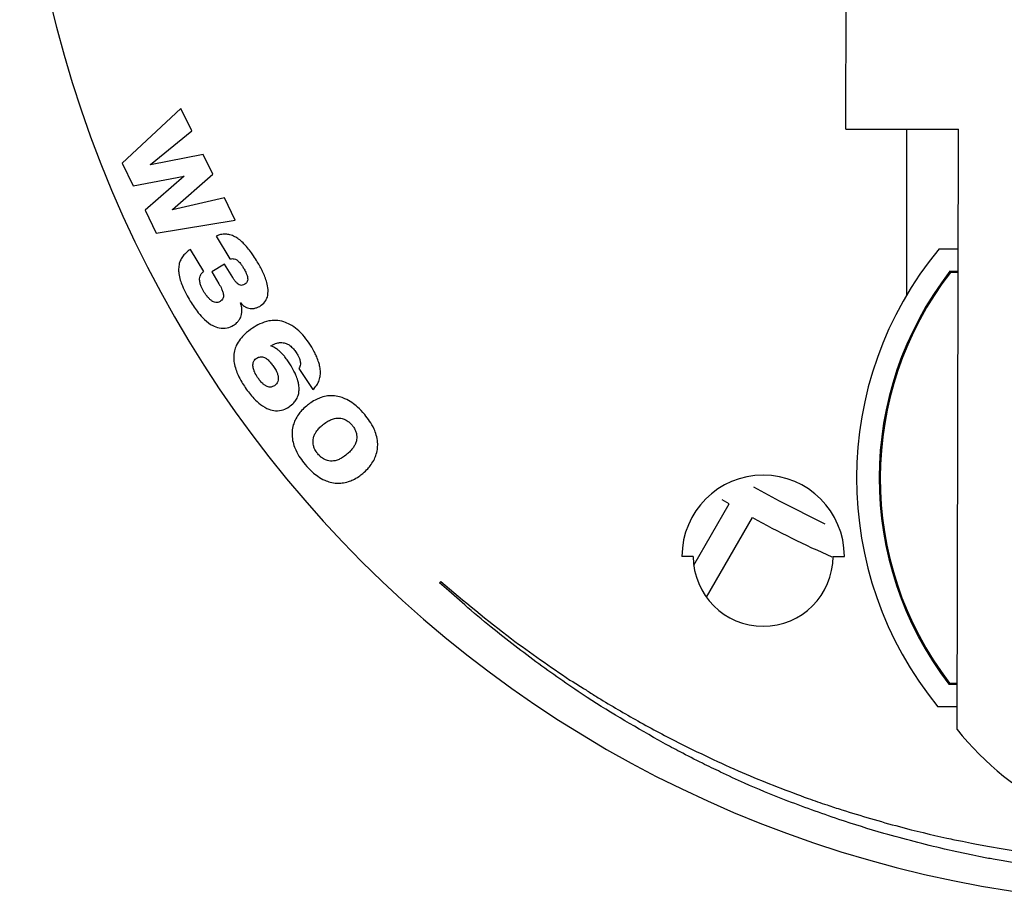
# Model space of a CAD drawing. Header units: millimetres. Extents: x 85 to 195, y -466 to -209.
# Tile 2 of 6: x 88 to 131, y -315 to -276. Entities that reach past the tile are written whole.
import ezdxf

# ---------------------------------------------------------------- set-up
doc = ezdxf.new("R2010")
doc.units = ezdxf.units.MM

msp = doc.modelspace()

# ---------------------------------------------------------------- linework, layer by layer
at = {"color": 7, "linetype": 'Continuous', "lineweight": 25}
for p, q in [((124.38, -281.136), (124.402, -272.395)), ((94.901, -280.23), (92.296, -282.643)), ((95.384, -281.222), (94.901, -280.23)), ((124.38, -281.136), (129.38, -281.148)), ((127.073, -281.143), (127.073, -288.502)), ((93.558, -282.71), (95.384, -281.222)), ((129.315, -307.743), (129.38, -281.148)), ((95.895, -282.27), (93.562, -282.719)), ((96.32, -283.141), (95.895, -282.27)), ((92.296, -282.643), (92.79, -283.656)), ((93.562, -282.719), (93.558, -282.71)), ((92.79, -283.656), (95.041, -283.22)), ((95.045, -283.229), (93.316, -284.734)), ((94.529, -284.703), (96.32, -283.141)), ((95.041, -283.22), (95.045, -283.229)), ((96.831, -284.189), (94.534, -284.711)), ((97.315, -285.18), (96.831, -284.189)), ((93.316, -284.734), (93.81, -285.747)), ((94.534, -284.711), (94.529, -284.703)), ((93.81, -285.747), (97.315, -285.18)), ((96.469, -285.883), (97.076, -286.895)), ((95.915, -287.447), (95.327, -286.469)), ((128.517, -286.441), (129.367, -286.443)), ((96.84, -287.121), (96.269, -287.464)), ((97.201, -287.721), (96.84, -287.121)), ((96.269, -287.464), (96.59, -287.998)), ((129.365, -287.443), (128.997, -287.442)), ((129.365, -287.493), (129.022, -287.492)), ((97.546, -288.84), (97.554, -288.835)), ((100.131, -291.747), (100.759, -292.678)), ((119.206, -297.751), (118.898, -297.564)), ((117.643, -300.459), (119.206, -297.751)), ((118.204, -301.886), (120.245, -298.351)), ((117.619, -300.073), (117.119, -300.073)), ((123.819, -300.073), (124.319, -300.073)), ((106.375, -301.24), (106.424, -301.184)), ((128.952, -305.742), (129.32, -305.743)), ((128.977, -305.692), (129.32, -305.693)), ((129.317, -306.743), (128.467, -306.741)), ((130.1, -312.809), (130.667, -312.921)), ((130.667, -312.921), (131.361, -313.034))]:
    msp.add_line(p, q, dxfattribs=at)
at = {"color": 7, "linetype": 'Continuous', "lineweight": 25, "flags": 128}
for points in [[(123.469, -298.643), (121.438, -297.634), (120.3, -297.002)], [(107.485, -302.225), (106.78, -301.6), (106.375, -301.24)], [(130.01, -313.312), (129.306, -313.164), (128.758, -313.049)], [(130.643, -313.445), (130.288, -313.37), (130.01, -313.312)], [(132.57, -313.772), (131.844, -313.649), (131.278, -313.553)]]:
    msp.add_lwpolyline(points, dxfattribs=at)
at = {"color": 7, "linetype": 'Continuous', "lineweight": 25}
for centre, radius, start, end in [((139.573, -263.673), 51.818, 180, 0), ((140.861, -296.621), 16, 140.485, 219.2322), ((140.861, -296.621), 15, 142.2691, 217.4481), ((140.861, -296.621), 14.95, 142.3633, 217.3538), ((120.719, -300.073), 3.6, 0, 180), ((139.573, -263.673), 39.7, 240.866, 246.537), ((120.719, -300.073), 3.1, 180, 0), ((139.485, -299.645), 13, 218.5275, 321.1897)]:
    msp.add_arc(centre, radius, start, end, dxfattribs=at)
for points, knots in [([(96.899, -285.795), (96.819, -285.797), (96.67, -285.801), (96.532, -285.857), (96.469, -285.883)], [0, 0, 0, 0, 0.53827, 1, 1, 1, 1]), ([(97.296, -285.91), (97.224, -285.876), (97.098, -285.817), (96.959, -285.802), (96.899, -285.795)], [0, 0, 0, 0, 0.564576, 1, 1, 1, 1]), ([(97.66, -286.183), (97.596, -286.124), (97.483, -286.02), (97.352, -285.943), (97.296, -285.91)], [0, 0, 0, 0, 0.574305, 1, 1, 1, 1]), ([(97.992, -286.569), (97.933, -286.491), (97.83, -286.356), (97.711, -286.235), (97.66, -286.183)], [0, 0, 0, 0, 0.571873, 1, 1, 1, 1]), ([(95.01, -286.75), (94.967, -286.81), (94.89, -286.918), (94.851, -287.044), (94.833, -287.1)], [0, 0, 0, 0, 0.5581074, 1, 1, 1, 1]), ([(95.327, -286.469), (95.26, -286.516), (95.144, -286.599), (95.05, -286.705), (95.01, -286.75)], [0, 0, 0, 0, 0.5765586, 1, 1, 1, 1]), ([(98.291, -287.021), (98.238, -286.934), (98.143, -286.78), (98.038, -286.633), (97.992, -286.569)], [0, 0, 0, 0, 0.564843, 1, 1, 1, 1]), ([(94.833, -287.1), (94.818, -287.177), (94.791, -287.322), (94.806, -287.469), (94.814, -287.537)], [0, 0, 0, 0, 0.533565, 1, 1, 1, 1]), ([(97.076, -286.895), (97.125, -286.886), (97.208, -286.871), (97.288, -286.897), (97.321, -286.907)], [0, 0, 0, 0, 0.587988, 1, 1, 1, 1]), ([(97.321, -286.907), (97.36, -286.928), (97.433, -286.968), (97.488, -287.03), (97.514, -287.058)], [0, 0, 0, 0, 0.53671, 1, 1, 1, 1]), ([(97.514, -287.058), (97.547, -287.101), (97.61, -287.182), (97.663, -287.27), (97.688, -287.311)], [0, 0, 0, 0, 0.533464, 1, 1, 1, 1]), ([(98.713, -287.933), (98.656, -287.772), (98.544, -287.455), (98.375, -287.164), (98.291, -287.021)], [0, 0, 0, 0, 0.507447, 1, 1, 1, 1]), ([(94.814, -287.537), (94.832, -287.635), (94.866, -287.822), (94.935, -287.999), (94.968, -288.083)], [0, 0, 0, 0, 0.52427, 1, 1, 1, 1]), ([(95.751, -287.952), (95.74, -287.893), (95.721, -287.793), (95.745, -287.695), (95.755, -287.655)], [0, 0, 0, 0, 0.59564, 1, 1, 1, 1]), ([(95.755, -287.655), (95.776, -287.61), (95.813, -287.528), (95.883, -287.472), (95.915, -287.447)], [0, 0, 0, 0, 0.549953, 1, 1, 1, 1]), ([(97.688, -287.311), (97.719, -287.365), (97.773, -287.457), (97.812, -287.557), (97.828, -287.598)], [0, 0, 0, 0, 0.585488, 1, 1, 1, 1]), ([(97.828, -287.598), (97.844, -287.645), (97.869, -287.725), (97.863, -287.808), (97.86, -287.842)], [0, 0, 0, 0, 0.594179, 1, 1, 1, 1]), ([(94.968, -288.083), (95.022, -288.205), (95.125, -288.437), (95.254, -288.655), (95.315, -288.759)], [0, 0, 0, 0, 0.524486, 1, 1, 1, 1]), ([(95.923, -288.349), (95.879, -288.272), (95.807, -288.146), (95.767, -288.007), (95.751, -287.952)], [0, 0, 0, 0, 0.60756, 1, 1, 1, 1]), ([(96.59, -287.998), (96.632, -288.07), (96.701, -288.187), (96.746, -288.314), (96.764, -288.363)], [0, 0, 0, 0, 0.6148459, 1, 1, 1, 1]), ([(97.371, -287.955), (97.338, -287.917), (97.275, -287.843), (97.225, -287.761), (97.201, -287.721)], [0, 0, 0, 0, 0.517349, 1, 1, 1, 1]), ([(97.542, -288.061), (97.508, -288.049), (97.443, -288.026), (97.395, -287.978), (97.371, -287.955)], [0, 0, 0, 0, 0.520078, 1, 1, 1, 1]), ([(97.734, -288.016), (97.698, -288.036), (97.637, -288.068), (97.569, -288.063), (97.542, -288.061)], [0, 0, 0, 0, 0.597246, 1, 1, 1, 1]), ([(97.86, -287.842), (97.848, -287.88), (97.824, -287.952), (97.762, -287.996), (97.734, -288.016)], [0, 0, 0, 0, 0.5352444, 1, 1, 1, 1]), ([(98.737, -288.581), (98.756, -288.47), (98.793, -288.252), (98.739, -288.038), (98.713, -287.933)], [0, 0, 0, 0, 0.509526, 1, 1, 1, 1]), ([(96.087, -288.581), (96.055, -288.54), (95.996, -288.466), (95.946, -288.386), (95.923, -288.349)], [0, 0, 0, 0, 0.545883, 1, 1, 1, 1]), ([(96.764, -288.363), (96.778, -288.415), (96.8, -288.499), (96.784, -288.583), (96.777, -288.616)], [0, 0, 0, 0, 0.610092, 1, 1, 1, 1]), ([(95.315, -288.759), (95.426, -288.937), (95.612, -289.233), (95.855, -289.483), (95.952, -289.583)], [0, 0, 0, 0, 0.598946, 1, 1, 1, 1]), ([(96.266, -288.748), (96.231, -288.721), (96.166, -288.671), (96.112, -288.609), (96.087, -288.581)], [0, 0, 0, 0, 0.53754, 1, 1, 1, 1]), ([(96.452, -288.824), (96.416, -288.816), (96.35, -288.802), (96.292, -288.765), (96.266, -288.748)], [0, 0, 0, 0, 0.5380328, 1, 1, 1, 1]), ([(96.638, -288.781), (96.604, -288.798), (96.545, -288.827), (96.48, -288.825), (96.452, -288.824)], [0, 0, 0, 0, 0.574784, 1, 1, 1, 1]), ([(96.777, -288.616), (96.76, -288.653), (96.729, -288.721), (96.667, -288.762), (96.638, -288.781)], [0, 0, 0, 0, 0.537791, 1, 1, 1, 1]), ([(97.604, -289.082), (97.598, -289.035), (97.586, -288.952), (97.558, -288.874), (97.546, -288.84)], [0, 0, 0, 0, 0.572835, 1, 1, 1, 1]), ([(97.554, -288.835), (97.578, -288.866), (97.621, -288.922), (97.678, -288.963), (97.704, -288.981)], [0, 0, 0, 0, 0.550032, 1, 1, 1, 1]), ([(97.704, -288.981), (97.74, -289.003), (97.805, -289.042), (97.878, -289.063), (97.911, -289.072)], [0, 0, 0, 0, 0.551854, 1, 1, 1, 1]), ([(98.151, -289.083), (98.198, -289.073), (98.285, -289.056), (98.363, -289.013), (98.399, -288.994)], [0, 0, 0, 0, 0.543306, 1, 1, 1, 1]), ([(98.399, -288.994), (98.485, -288.933), (98.636, -288.825), (98.706, -288.655), (98.737, -288.581)], [0, 0, 0, 0, 0.56846, 1, 1, 1, 1]), ([(97.477, -289.612), (97.506, -289.566), (97.557, -289.484), (97.58, -289.391), (97.591, -289.351)], [0, 0, 0, 0, 0.569687, 1, 1, 1, 1]), ([(97.591, -289.351), (97.599, -289.3), (97.614, -289.211), (97.607, -289.121), (97.604, -289.082)], [0, 0, 0, 0, 0.56547, 1, 1, 1, 1]), ([(97.911, -289.072), (97.954, -289.08), (98.034, -289.094), (98.115, -289.087), (98.151, -289.083)], [0, 0, 0, 0, 0.549809, 1, 1, 1, 1]), ([(95.952, -289.583), (96.067, -289.683), (96.259, -289.849), (96.501, -289.923), (96.598, -289.953)], [0, 0, 0, 0, 0.597359, 1, 1, 1, 1]), ([(96.598, -289.953), (96.72, -289.963), (96.944, -289.983), (97.142, -289.881), (97.232, -289.835)], [0, 0, 0, 0, 0.545571, 1, 1, 1, 1]), ([(97.232, -289.835), (97.287, -289.798), (97.38, -289.737), (97.448, -289.649), (97.477, -289.612)], [0, 0, 0, 0, 0.584723, 1, 1, 1, 1]), ([(98.805, -289.643), (98.669, -289.68), (98.41, -289.75), (98.184, -289.894), (98.077, -289.961)], [0, 0, 0, 0, 0.5276823, 1, 1, 1, 1]), ([(99.469, -289.679), (99.348, -289.65), (99.128, -289.598), (98.905, -289.629), (98.805, -289.643)], [0, 0, 0, 0, 0.55027, 1, 1, 1, 1]), ([(100.065, -290.022), (99.96, -289.94), (99.778, -289.796), (99.561, -289.714), (99.469, -289.679)], [0, 0, 0, 0, 0.573403, 1, 1, 1, 1]), ([(98.077, -289.961), (97.958, -290.046), (97.759, -290.188), (97.6, -290.373), (97.535, -290.448)], [0, 0, 0, 0, 0.5950887, 1, 1, 1, 1]), ([(100.586, -290.624), (100.496, -290.498), (100.341, -290.281), (100.147, -290.099), (100.065, -290.022)], [0, 0, 0, 0, 0.579224, 1, 1, 1, 1]), ([(97.535, -290.448), (97.47, -290.54), (97.358, -290.698), (97.303, -290.883), (97.279, -290.96)], [0, 0, 0, 0, 0.579929, 1, 1, 1, 1]), ([(98.891, -290.743), (98.941, -290.717), (99.029, -290.671), (99.123, -290.64), (99.163, -290.627)], [0, 0, 0, 0, 0.568737, 1, 1, 1, 1]), ([(99.182, -290.91), (99.131, -290.874), (99.039, -290.81), (98.937, -290.763), (98.891, -290.743)], [0, 0, 0, 0, 0.557081, 1, 1, 1, 1]), ([(99.163, -290.627), (99.215, -290.615), (99.308, -290.593), (99.402, -290.601), (99.443, -290.605)], [0, 0, 0, 0, 0.561017, 1, 1, 1, 1]), ([(99.443, -290.605), (99.498, -290.617), (99.601, -290.641), (99.688, -290.699), (99.729, -290.726)], [0, 0, 0, 0, 0.531204, 1, 1, 1, 1]), ([(99.729, -290.726), (99.785, -290.774), (99.895, -290.867), (99.977, -290.985), (100.018, -291.042)], [0, 0, 0, 0, 0.512473, 1, 1, 1, 1]), ([(100.837, -291.045), (100.793, -290.965), (100.716, -290.821), (100.625, -290.684), (100.586, -290.624)], [0, 0, 0, 0, 0.559376, 1, 1, 1, 1]), ([(97.279, -290.96), (97.262, -291.059), (97.231, -291.236), (97.253, -291.414), (97.263, -291.493)], [0, 0, 0, 0, 0.556778, 1, 1, 1, 1]), ([(99.437, -291.143), (99.392, -291.095), (99.312, -291.011), (99.221, -290.94), (99.182, -290.91)], [0, 0, 0, 0, 0.569608, 1, 1, 1, 1]), ([(99.675, -291.453), (99.632, -291.391), (99.557, -291.284), (99.473, -291.185), (99.437, -291.143)], [0, 0, 0, 0, 0.57796, 1, 1, 1, 1]), ([(100.018, -291.042), (100.05, -291.092), (100.105, -291.177), (100.144, -291.271), (100.161, -291.309)], [0, 0, 0, 0, 0.582341, 1, 1, 1, 1]), ([(101.017, -291.482), (100.989, -291.4), (100.938, -291.25), (100.868, -291.108), (100.837, -291.045)], [0, 0, 0, 0, 0.5524431, 1, 1, 1, 1]), ([(97.263, -291.493), (97.285, -291.596), (97.326, -291.784), (97.403, -291.96), (97.438, -292.04)], [0, 0, 0, 0, 0.546432, 1, 1, 1, 1]), ([(98.118, -291.761), (98.106, -291.705), (98.087, -291.612), (98.106, -291.519), (98.114, -291.483)], [0, 0, 0, 0, 0.606171, 1, 1, 1, 1]), ([(98.114, -291.483), (98.129, -291.444), (98.156, -291.376), (98.212, -291.331), (98.236, -291.312)], [0, 0, 0, 0, 0.57529, 1, 1, 1, 1]), ([(98.236, -291.312), (98.262, -291.296), (98.309, -291.266), (98.361, -291.249), (98.384, -291.241)], [0, 0, 0, 0, 0.559402, 1, 1, 1, 1]), ([(98.384, -291.241), (98.416, -291.235), (98.475, -291.225), (98.533, -291.238), (98.559, -291.244)], [0, 0, 0, 0, 0.537099, 1, 1, 1, 1]), ([(98.559, -291.244), (98.598, -291.259), (98.673, -291.289), (98.736, -291.342), (98.766, -291.367)], [0, 0, 0, 0, 0.506697, 1, 1, 1, 1]), ([(98.766, -291.367), (98.811, -291.413), (98.901, -291.503), (98.974, -291.607), (99.01, -291.659)], [0, 0, 0, 0, 0.504255, 1, 1, 1, 1]), ([(99.917, -291.861), (99.875, -291.783), (99.801, -291.643), (99.713, -291.511), (99.675, -291.453)], [0, 0, 0, 0, 0.561433, 1, 1, 1, 1]), ([(100.204, -291.55), (100.199, -291.59), (100.191, -291.662), (100.15, -291.721), (100.131, -291.747)], [0, 0, 0, 0, 0.560313, 1, 1, 1, 1]), ([(100.161, -291.309), (100.176, -291.355), (100.202, -291.434), (100.204, -291.516), (100.204, -291.55)], [0, 0, 0, 0, 0.585897, 1, 1, 1, 1]), ([(101.09, -291.914), (101.085, -291.834), (101.075, -291.687), (101.035, -291.546), (101.017, -291.482)], [0, 0, 0, 0, 0.549697, 1, 1, 1, 1]), ([(97.438, -292.04), (97.491, -292.144), (97.587, -292.336), (97.705, -292.514), (97.758, -292.595)], [0, 0, 0, 0, 0.547013, 1, 1, 1, 1]), ([(98.302, -292.142), (98.255, -292.069), (98.179, -291.949), (98.135, -291.814), (98.118, -291.761)], [0, 0, 0, 0, 0.610735, 1, 1, 1, 1]), ([(99.01, -291.659), (99.049, -291.719), (99.115, -291.819), (99.16, -291.93), (99.179, -291.973)], [0, 0, 0, 0, 0.606687, 1, 1, 1, 1]), ([(99.179, -291.973), (99.194, -292.02), (99.221, -292.098), (99.223, -292.18), (99.223, -292.213)], [0, 0, 0, 0, 0.602331, 1, 1, 1, 1]), ([(100.089, -292.289), (100.063, -292.208), (100.016, -292.061), (99.948, -291.923), (99.917, -291.861)], [0, 0, 0, 0, 0.552078, 1, 1, 1, 1]), ([(101.016, -292.32), (101.041, -292.246), (101.085, -292.114), (101.089, -291.976), (101.09, -291.914)], [0, 0, 0, 0, 0.557585, 1, 1, 1, 1]), ([(98.529, -292.416), (98.486, -292.372), (98.403, -292.287), (98.335, -292.189), (98.302, -292.142)], [0, 0, 0, 0, 0.5124963, 1, 1, 1, 1]), ([(98.73, -292.548), (98.693, -292.53), (98.62, -292.495), (98.559, -292.442), (98.529, -292.416)], [0, 0, 0, 0, 0.5135131, 1, 1, 1, 1]), ([(99.17, -292.389), (99.151, -292.416), (99.116, -292.464), (99.068, -292.498), (99.046, -292.513)], [0, 0, 0, 0, 0.5531274, 1, 1, 1, 1]), ([(99.223, -292.213), (99.22, -292.249), (99.213, -292.311), (99.183, -292.366), (99.17, -292.389)], [0, 0, 0, 0, 0.5788647, 1, 1, 1, 1]), ([(100.143, -292.714), (100.142, -292.635), (100.141, -292.491), (100.105, -292.352), (100.089, -292.289)], [0, 0, 0, 0, 0.549859, 1, 1, 1, 1]), ([(100.759, -292.678), (100.82, -292.616), (100.925, -292.511), (100.989, -292.376), (101.016, -292.32)], [0, 0, 0, 0, 0.578916, 1, 1, 1, 1]), ([(97.758, -292.595), (97.877, -292.763), (98.074, -293.041), (98.333, -293.261), (98.436, -293.348)], [0, 0, 0, 0, 0.604362, 1, 1, 1, 1]), ([(98.904, -292.57), (98.872, -292.572), (98.813, -292.576), (98.757, -292.557), (98.73, -292.548)], [0, 0, 0, 0, 0.531498, 1, 1, 1, 1]), ([(99.046, -292.513), (99.022, -292.528), (98.977, -292.555), (98.926, -292.565), (98.904, -292.57)], [0, 0, 0, 0, 0.555073, 1, 1, 1, 1]), ([(100.028, -293.11), (100.062, -293.039), (100.122, -292.913), (100.137, -292.775), (100.143, -292.714)], [0, 0, 0, 0, 0.562847, 1, 1, 1, 1]), ([(98.436, -293.348), (98.556, -293.429), (98.757, -293.566), (98.997, -293.606), (99.093, -293.622)], [0, 0, 0, 0, 0.594747, 1, 1, 1, 1]), ([(99.697, -293.452), (99.773, -293.395), (99.902, -293.299), (99.991, -293.165), (100.028, -293.11)], [0, 0, 0, 0, 0.589771, 1, 1, 1, 1]), ([(100.915, -293.117), (100.828, -293.164), (100.67, -293.249), (100.53, -293.361), (100.468, -293.411)], [0, 0, 0, 0, 0.553969, 1, 1, 1, 1]), ([(101.409, -292.966), (101.314, -292.984), (101.143, -293.015), (100.985, -293.086), (100.915, -293.117)], [0, 0, 0, 0, 0.557512, 1, 1, 1, 1]), ([(101.937, -293.001), (101.838, -292.981), (101.663, -292.945), (101.485, -292.96), (101.409, -292.966)], [0, 0, 0, 0, 0.569555, 1, 1, 1, 1]), ([(102.489, -293.261), (102.388, -293.197), (102.214, -293.087), (102.019, -293.026), (101.937, -293.001)], [0, 0, 0, 0, 0.583576, 1, 1, 1, 1]), ([(103.051, -293.787), (102.95, -293.672), (102.779, -293.479), (102.573, -293.324), (102.489, -293.261)], [0, 0, 0, 0, 0.591544, 1, 1, 1, 1]), ([(99.093, -293.622), (99.212, -293.618), (99.428, -293.611), (99.613, -293.501), (99.697, -293.452)], [0, 0, 0, 0, 0.549105, 1, 1, 1, 1]), ([(100.114, -293.791), (100.061, -293.871), (99.968, -294.015), (99.912, -294.176), (99.887, -294.247)], [0, 0, 0, 0, 0.559616, 1, 1, 1, 1]), ([(100.468, -293.411), (100.395, -293.477), (100.265, -293.592), (100.16, -293.731), (100.114, -293.791)], [0, 0, 0, 0, 0.563169, 1, 1, 1, 1]), ([(103.468, -294.43), (103.405, -294.309), (103.288, -294.081), (103.127, -293.881), (103.051, -293.787)], [0, 0, 0, 0, 0.5282648, 1, 1, 1, 1]), ([(101.177, -294.257), (101.243, -294.204), (101.353, -294.116), (101.479, -294.053), (101.53, -294.028)], [0, 0, 0, 0, 0.596857, 1, 1, 1, 1]), ([(101.53, -294.028), (101.589, -294.004), (101.688, -293.964), (101.795, -293.952), (101.838, -293.947)], [0, 0, 0, 0, 0.588785, 1, 1, 1, 1]), ([(101.838, -293.947), (101.89, -293.947), (101.98, -293.946), (102.066, -293.971), (102.102, -293.982)], [0, 0, 0, 0, 0.574329, 1, 1, 1, 1]), ([(102.102, -293.982), (102.146, -293.998), (102.223, -294.028), (102.29, -294.075), (102.319, -294.096)], [0, 0, 0, 0, 0.564053, 1, 1, 1, 1]), ([(102.319, -294.096), (102.354, -294.124), (102.416, -294.173), (102.467, -294.232), (102.49, -294.258)], [0, 0, 0, 0, 0.566771, 1, 1, 1, 1]), ([(99.887, -294.247), (99.865, -294.342), (99.823, -294.515), (99.83, -294.692), (99.833, -294.772)], [0, 0, 0, 0, 0.549179, 1, 1, 1, 1]), ([(100.777, -294.838), (100.792, -294.785), (100.822, -294.684), (100.877, -294.595), (100.903, -294.554)], [0, 0, 0, 0, 0.5324963, 1, 1, 1, 1]), ([(100.903, -294.554), (100.945, -294.497), (101.027, -294.388), (101.129, -294.299), (101.177, -294.257)], [0, 0, 0, 0, 0.524213, 1, 1, 1, 1]), ([(102.49, -294.258), (102.517, -294.292), (102.566, -294.353), (102.603, -294.423), (102.619, -294.454)], [0, 0, 0, 0, 0.552776, 1, 1, 1, 1]), ([(102.619, -294.454), (102.638, -294.495), (102.672, -294.57), (102.688, -294.651), (102.695, -294.687)], [0, 0, 0, 0, 0.55536, 1, 1, 1, 1]), ([(103.626, -295.02), (103.611, -294.91), (103.583, -294.707), (103.504, -294.518), (103.468, -294.43)], [0, 0, 0, 0, 0.536069, 1, 1, 1, 1]), ([(99.833, -294.772), (99.849, -294.88), (99.878, -295.083), (99.957, -295.272), (99.994, -295.359)], [0, 0, 0, 0, 0.535655, 1, 1, 1, 1]), ([(100.768, -295.101), (100.763, -295.053), (100.754, -294.965), (100.77, -294.878), (100.777, -294.838)], [0, 0, 0, 0, 0.545912, 1, 1, 1, 1]), ([(100.843, -295.335), (100.824, -295.293), (100.79, -295.218), (100.774, -295.137), (100.768, -295.101)], [0, 0, 0, 0, 0.555294, 1, 1, 1, 1]), ([(102.682, -294.953), (102.666, -295.007), (102.634, -295.11), (102.577, -295.2), (102.55, -295.243)], [0, 0, 0, 0, 0.5302499, 1, 1, 1, 1]), ([(102.695, -294.687), (102.699, -294.736), (102.707, -294.825), (102.69, -294.913), (102.682, -294.953)], [0, 0, 0, 0, 0.544537, 1, 1, 1, 1]), ([(103.567, -295.548), (103.591, -295.452), (103.634, -295.279), (103.628, -295.1), (103.626, -295.02)], [0, 0, 0, 0, 0.549885, 1, 1, 1, 1]), ([(99.994, -295.359), (100.056, -295.48), (100.174, -295.708), (100.335, -295.908), (100.411, -296.002)], [0, 0, 0, 0, 0.528152, 1, 1, 1, 1]), ([(100.973, -295.531), (100.946, -295.497), (100.897, -295.435), (100.859, -295.366), (100.843, -295.335)], [0, 0, 0, 0, 0.552572, 1, 1, 1, 1]), ([(101.14, -295.695), (101.106, -295.666), (101.046, -295.616), (100.995, -295.556), (100.973, -295.531)], [0, 0, 0, 0, 0.566148, 1, 1, 1, 1]), ([(102.263, -295.55), (102.197, -295.603), (102.088, -295.69), (101.963, -295.752), (101.913, -295.777)], [0, 0, 0, 0, 0.597853, 1, 1, 1, 1]), ([(102.55, -295.243), (102.505, -295.301), (102.42, -295.413), (102.314, -295.506), (102.263, -295.55)], [0, 0, 0, 0, 0.522555, 1, 1, 1, 1]), ([(103.335, -296.009), (103.388, -295.928), (103.484, -295.783), (103.542, -295.62), (103.567, -295.548)], [0, 0, 0, 0, 0.560769, 1, 1, 1, 1]), ([(101.352, -295.814), (101.31, -295.796), (101.235, -295.764), (101.169, -295.716), (101.14, -295.695)], [0, 0, 0, 0, 0.562162, 1, 1, 1, 1]), ([(101.61, -295.853), (101.559, -295.853), (101.471, -295.852), (101.388, -295.825), (101.352, -295.814)], [0, 0, 0, 0, 0.573721, 1, 1, 1, 1]), ([(101.913, -295.777), (101.855, -295.8), (101.757, -295.839), (101.653, -295.849), (101.61, -295.853)], [0, 0, 0, 0, 0.590048, 1, 1, 1, 1]), ([(100.411, -296.002), (100.512, -296.116), (100.682, -296.308), (100.888, -296.462), (100.972, -296.524)], [0, 0, 0, 0, 0.59127, 1, 1, 1, 1]), ([(102.537, -296.679), (102.622, -296.634), (102.776, -296.553), (102.912, -296.444), (102.972, -296.396)], [0, 0, 0, 0, 0.556402, 1, 1, 1, 1]), ([(102.972, -296.396), (103.047, -296.329), (103.18, -296.211), (103.288, -296.071), (103.335, -296.009)], [0, 0, 0, 0, 0.563777, 1, 1, 1, 1]), ([(100.972, -296.524), (101.073, -296.588), (101.246, -296.698), (101.441, -296.759), (101.522, -296.785)], [0, 0, 0, 0, 0.583355, 1, 1, 1, 1]), ([(101.522, -296.785), (101.621, -296.805), (101.795, -296.841), (101.972, -296.828), (102.048, -296.822)], [0, 0, 0, 0, 0.569882, 1, 1, 1, 1]), ([(102.048, -296.822), (102.143, -296.806), (102.311, -296.778), (102.468, -296.709), (102.537, -296.679)], [0, 0, 0, 0, 0.559599, 1, 1, 1, 1]), ([(106.424, -301.184), (107.453, -302.049), (109.294, -303.596), (111.276, -304.956), (112.15, -305.555)], [0, 0, 0, 0, 0.559176, 1, 1, 1, 1]), ([(110.77, -304.84), (110.06, -304.306), (108.941, -303.465), (107.875, -302.557), (107.485, -302.225)], [0, 0, 0, 0, 0.63432, 1, 1, 1, 1]), ([(116.29, -308.338), (115.152, -307.689), (113.257, -306.608), (111.48, -305.345), (110.77, -304.84)], [0, 0, 0, 0, 0.6006249, 1, 1, 1, 1]), ([(112.15, -305.555), (112.15, -305.555), (112.15, -305.555), (112.15, -305.555), (112.151, -305.555), (112.152, -305.555), (112.171, -305.562), (112.374, -305.687), (112.717, -305.898), (113.117, -306.154), (113.333, -306.292), (113.407, -306.34)], [0, 0, 0, 0, 0.000104, 0.000221, 0.000361, 0.000959, 0.00308, 0.041312, 0.480621, 0.821689, 1, 1, 1, 1]), ([(113.407, -306.34), (113.99, -306.688), (115.188, -307.405), (116.426, -308.048), (117.063, -308.379)], [0, 0, 0, 0, 0.486357, 1, 1, 1, 1]), ([(118.024, -309.242), (117.694, -309.075), (117.112, -308.782), (116.538, -308.472), (116.29, -308.338)], [0, 0, 0, 0, 0.567604, 1, 1, 1, 1]), ([(117.063, -308.379), (118.026, -308.846), (119.872, -309.741), (121.795, -310.459), (122.716, -310.802)], [0, 0, 0, 0, 0.521334, 1, 1, 1, 1]), ([(119.899, -310.128), (119.544, -309.964), (118.916, -309.674), (118.294, -309.373), (118.024, -309.242)], [0, 0, 0, 0, 0.566896, 1, 1, 1, 1]), ([(124.076, -311.728), (123.27, -311.449), (121.86, -310.961), (120.488, -310.378), (119.899, -310.128)], [0, 0, 0, 0, 0.571517, 1, 1, 1, 1]), ([(122.716, -310.802), (122.994, -310.9), (123.49, -311.073), (123.991, -311.234), (124.211, -311.305)], [0, 0, 0, 0, 0.559986, 1, 1, 1, 1]), ([(124.211, -311.305), (125.058, -311.564), (126.596, -312.034), (128.161, -312.399), (128.865, -312.563)], [0, 0, 0, 0, 0.550685, 1, 1, 1, 1]), ([(128.758, -313.049), (127.861, -312.829), (126.284, -312.442), (124.74, -311.943), (124.076, -311.728)], [0, 0, 0, 0, 0.569401, 1, 1, 1, 1]), ([(128.865, -312.563), (129.095, -312.609), (129.506, -312.691), (129.918, -312.772), (130.1, -312.809)], [0, 0, 0, 0, 0.557934, 1, 1, 1, 1]), ([(131.278, -313.553), (131.159, -313.533), (130.948, -313.497), (130.736, -313.46), (130.643, -313.445)], [0, 0, 0, 0, 0.561103, 1, 1, 1, 1]), ([(131.361, -313.034), (131.6, -313.071), (132.028, -313.139), (132.456, -313.207), (132.645, -313.237)], [0, 0, 0, 0, 0.5582591, 1, 1, 1, 1])]:
    msp.add_open_spline(points, degree=3, knots=knots, dxfattribs=at)

doc.saveas('drawing.dxf')
